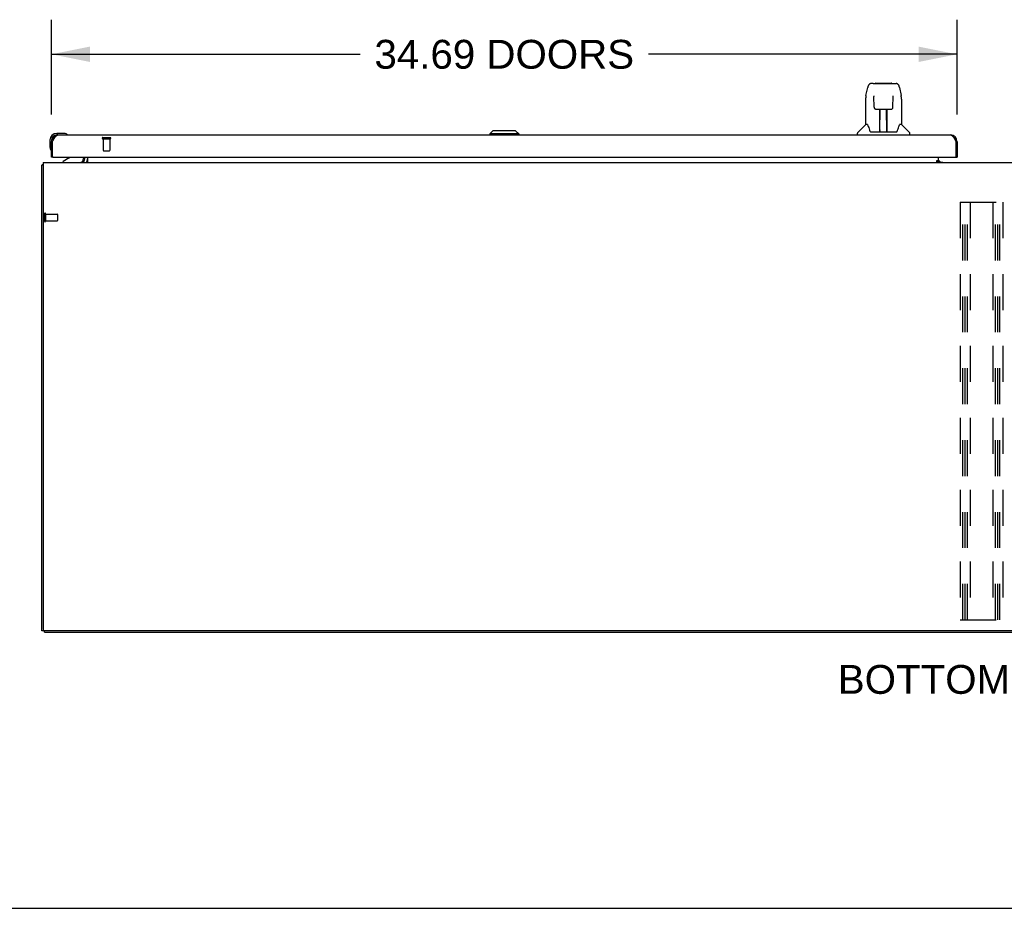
# Model space of a CAD drawing. Header units: inches. Extents: x 0 to 250, y 0 to 162.
# Tile 2 of 17: x 43 to 80, y 0 to 34. Entities that reach past the tile are written whole.
import ezdxf

# ---------------------------------------------------------------- set-up
doc = ezdxf.new("R2010")
doc.units = ezdxf.units.IN
doc.header["$LTSCALE"] = 13.77
doc.header["$MEASUREMENT"] = 0
doc.linetypes.add('HIDDEN', pattern=[0.2, 0.1, -0.1])
doc.layers.get('0').update_dxf_attribs({"linetype": 'CONTINUOUS'})
for name, color, linetype in [('02___PRT_ALL_AXES', 7, 'CONTINUOUS'), ('DEFAULT_2', 8, 'HIDDEN'), ('DIMENSIONS', 7, 'CONTINUOUS')]:
    doc.layers.add(name, color=color, linetype=linetype)
doc.styles.get("Standard").update_dxf_attribs({"font": 'arial.ttf'})
doc.dimstyles.new('DIMSTYLE_1', dxfattribs={"dimtxt": 1.104545, "dimasz": 1.472727, "dimexe": 0.09, "dimexo": 0.07, "dimgap": 0.0375, "dimtad": 0, "dimtih": 1, "dimtoh": 1, "dimzin": 4, "dimdsep": 46, "dimtxsty": 'Standard', "dimblk": '_FILLED', "dimblk1": '_FILLED', "dimblk2": '_FILLED', "dimcen": 0.09, "dimazin": 1, "dimtfac": 1, "dimtdec": 3, "dimtofl": 0, "dimtmove": 0, "dimatfit": 3, "dimldrblk": '_FILLED', "dimfxl": 1, "dimtolj": 1, "dimtzin": 4, "dimarcsym": 0})

# ---------------------------------------------------------------- blocks, each defined once
blk = doc.blocks.new('_FILLED')
at = {"color": 0, "linetype": 'ByBlock'}
blk.add_solid([(0, 0), (-1, 0.2), (-1, -0.2)], dxfattribs=at)
blk = doc.blocks.new('*D20')
at = {"layer": 'DIMENSIONS', "color": 2, "linetype": 'Continuous'}
for p, q in [((43.792, 30.418), (43.792, 34.049)), ((78.48, 30.418), (78.48, 34.049)), ((43.792, 32.724), (55.615, 32.724)), ((78.48, 32.724), (66.656, 32.724))]:
    blk.add_line(p, q, dxfattribs=at)
at = {"layer": 'DIMENSIONS', "color": 2, "linetype": 'Continuous', "xscale": 1.4727272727, "yscale": 1.4727272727, "zscale": 1.4727272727, "rotation": 180}
blk.add_blockref('_FILLED', (43.792, 32.724), dxfattribs=at)
at = {"layer": 'DIMENSIONS', "color": 2, "linetype": 'Continuous', "xscale": 1.4727272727, "yscale": 1.4727272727, "zscale": 1.4727272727}
blk.add_blockref('_FILLED', (78.48, 32.724), dxfattribs=at)
at = {"layer": 'DIMENSIONS', "color": 2, "linetype": 'Continuous', "insert": (61.136, 33.276), "char_height": 1.10455, "width": 9.9368, "attachment_point": 2, "line_spacing_factor": 0.9}
blk.add_mtext('34.69 DOORS', dxfattribs=at)

msp = doc.modelspace()

# ---------------------------------------------------------------- linework, layer by layer
at = {"color": 7, "linetype": 'Continuous'}
for p, q in [((74.993, 31.142), (75.058, 31.447)), ((75.263, 31.602), (75.182, 31.602)), ((75.264, 31.602), (76.07, 31.602)), ((75.269, 31.602), (75.268, 31.602)), ((75.374, 31.614), (75.96, 31.614)), ((76.071, 31.602), (76.152, 31.602)), ((76.276, 31.447), (76.341, 31.142)), ((74.978, 30.999), (74.978, 30.027)), ((75.301, 31.09), (75.281, 31.09)), ((75.3, 31.126), (75.3, 31.123)), ((75.3, 31.123), (75.3, 31.118)), ((75.3, 31.118), (75.3, 31.11)), ((75.3, 31.11), (75.3, 31.1)), ((75.307, 30.696), (75.3, 31.1)), ((76.027, 30.696), (76.034, 31.107)), ((76.034, 31.116), (76.034, 31.121)), ((76.034, 31.107), (76.034, 31.116)), ((76.053, 31.09), (76.034, 31.09)), ((76.356, 30.998), (76.356, 30.027)), ((75.388, 30.618), (75.508, 30.618)), ((75.518, 29.772), (75.533, 30.618)), ((75.525, 30.203), (75.525, 30.618)), ((75.531, 30.555), (75.525, 30.555)), ((75.544, 30.619), (75.79, 30.619)), ((75.793, 29.752), (75.778, 30.619)), ((75.779, 30.555), (75.809, 30.555)), ((75.782, 30.619), (75.782, 30.555)), ((75.809, 29.752), (75.809, 30.618)), ((75.826, 30.618), (75.946, 30.618)), ((75.529, 30.393), (75.525, 30.393)), ((75.528, 30.381), (75.525, 30.381)), ((75.809, 30.393), (75.782, 30.393)), ((75.809, 30.381), (75.782, 30.381)), ((74.972, 30.021), (74.675, 29.724)), ((75.051, 30.027), (74.978, 30.027)), ((75.519, 29.823), (75.518, 29.798)), ((75.786, 30.153), (75.809, 30.153)), ((75.809, 30.149), (75.786, 30.149)), ((75.792, 29.798), (75.792, 29.823)), ((76.356, 30.027), (76.283, 30.027)), ((76.362, 30.021), (76.659, 29.724)), ((43.732, 29.43), (43.732, 29.174)), ((43.792, 29.43), (43.792, 29.387)), ((44.251, 29.693), (43.995, 29.693)), ((44.039, 29.633), (43.995, 29.633)), ((44.289, 29.691), (44.251, 29.693)), ((44.387, 29.647), (44.38, 29.648)), ((60.702, 29.791), (60.584, 29.673)), ((60.584, 29.673), (60.584, 29.633)), ((61.688, 29.673), (60.584, 29.673)), ((61.569, 29.791), (60.702, 29.791)), ((61.568, 29.791), (61.686, 29.673)), ((61.569, 29.791), (61.688, 29.673)), ((61.686, 29.673), (61.686, 29.633)), ((61.688, 29.673), (61.688, 29.633)), ((74.663, 29.633), (74.663, 29.696)), ((75.146, 29.775), (75.151, 29.768)), ((75.181, 29.752), (76.153, 29.752)), ((75.525, 29.752), (75.525, 29.756)), ((76.671, 29.633), (76.671, 29.696)), ((43.732, 29.174), (43.735, 29.136)), ((43.777, 29.045), (43.779, 29.039)), ((43.792, 29.387), (43.834, 29.387)), ((78.48, 29.387), (78.438, 29.387)), ((43.854, 28.779), (43.792, 28.779)), ((44.472, 28.752), (44.234, 28.614)), ((45.021, 28.779), (45.021, 28.732)), ((78.418, 28.779), (78.48, 28.779)), ((43.469, 28.471), (43.417, 28.471)), ((44.234, 28.575), (44.234, 28.614)), ((45.021, 28.615), (45.021, 28.615)), ((45.058, 28.576), (45.024, 28.611)), ((77.703, 28.61), (77.771, 28.61)), ((77.771, 28.656), (77.771, 28.61)), ((77.842, 28.586), (77.778, 28.65)), ((43.521, 10.627), (43.417, 10.627)), ((43.521, 10.575), (43.521, 10.628)), ((43.521, 10.575), (115.313, 10.575)), ((0, 0), (250.364, 0))]:
    msp.add_line(p, q, dxfattribs=at)
at = {"color": 3, "linetype": 'Continuous'}
for p, q in [((43.851, 29.418), (43.857, 29.43)), ((43.857, 29.43), (43.864, 29.443)), ((43.864, 29.443), (43.87, 29.455)), ((44.039, 29.633), (78.233, 29.633)), ((78.391, 29.473), (78.398, 29.461)), ((78.398, 29.461), (78.405, 29.449)), ((78.405, 29.449), (78.411, 29.437)), ((78.411, 29.437), (78.418, 29.424)), ((78.418, 29.424), (78.428, 29.406)), ((43.792, 28.779), (43.792, 29.387)), ((43.834, 28.799), (43.834, 29.387)), ((78.428, 29.406), (78.438, 29.387)), ((78.438, 29.387), (78.438, 28.799)), ((78.48, 29.387), (78.48, 28.779)), ((43.854, 28.779), (78.418, 28.779)), ((45.063, 28.718), (45.063, 28.779)), ((45.167, 28.779), (45.167, 28.575)), ((77.771, 28.656), (77.771, 28.779)), ((43.417, 10.627), (43.417, 28.471)), ((43.469, 28.575), (43.469, 10.69)), ((43.469, 28.575), (115.365, 28.575)), ((45.021, 28.615), (45.022, 28.614)), ((45.022, 28.614), (45.023, 28.613)), ((45.023, 28.613), (45.027, 28.607)), ((77.703, 28.605), (77.703, 28.656)), ((77.703, 28.656), (77.771, 28.656)), ((77.771, 28.605), (77.703, 28.605)), ((77.771, 28.605), (77.771, 28.575)), ((77.771, 28.586), (77.943, 28.586)), ((115.303, 10.627), (43.532, 10.627))]:
    msp.add_line(p, q, dxfattribs=at)
at = {"color": 7, "linetype": 'Continuous'}
for points in [[(75.182, 31.602), (75.178, 31.602), (75.163, 31.6), (75.148, 31.595), (75.134, 31.589), (75.122, 31.58), (75.111, 31.57), (75.102, 31.559), (75.093, 31.546), (75.086, 31.533), (75.079, 31.518), (75.073, 31.502), (75.067, 31.483), (75.062, 31.462), (75.058, 31.447)], [(76.252, 31.524), (76.246, 31.537), (76.24, 31.549), (76.232, 31.559), (76.224, 31.569), (76.215, 31.578), (76.204, 31.586), (76.192, 31.593), (76.18, 31.598), (76.166, 31.601), (76.152, 31.602)], [(76.276, 31.447), (76.273, 31.46), (76.268, 31.478), (76.263, 31.495), (76.258, 31.511), (76.252, 31.524)], [(74.993, 31.142), (74.987, 31.11), (74.982, 31.068), (74.979, 31.026), (74.978, 30.999)], [(75.3, 31.131), (75.299, 31.131), (75.299, 31.131), (75.3, 31.13), (75.3, 31.13), (75.3, 31.129), (75.3, 31.128), (75.3, 31.126)], [(76.034, 31.121), (76.034, 31.125), (76.034, 31.126), (76.034, 31.128), (76.035, 31.129), (76.035, 31.13), (76.035, 31.13), (76.035, 31.131)], [(76.356, 30.998), (76.355, 31.026), (76.352, 31.069), (76.347, 31.111), (76.341, 31.142)], [(75.307, 30.696), (75.309, 30.684), (75.312, 30.671), (75.317, 30.659), (75.325, 30.648), (75.334, 30.638), (75.344, 30.63), (75.355, 30.624), (75.367, 30.62), (75.379, 30.618), (75.387, 30.618)], [(75.508, 30.618), (75.511, 30.618), (75.52, 30.618), (75.529, 30.618), (75.538, 30.619), (75.544, 30.619)], [(75.79, 30.619), (75.798, 30.619), (75.807, 30.618), (75.815, 30.618), (75.824, 30.618), (75.826, 30.618)], [(75.947, 30.618), (75.956, 30.618), (75.968, 30.621), (75.98, 30.625), (75.991, 30.631), (76.002, 30.639), (76.01, 30.649), (76.017, 30.66), (76.023, 30.672), (76.026, 30.685), (76.027, 30.696)], [(75.048, 30.027), (75.053, 30.017), (75.067, 29.99), (75.082, 29.954), (75.098, 29.912), (75.114, 29.863), (75.129, 29.815)], [(75.129, 29.815), (75.131, 29.807), (75.136, 29.794), (75.141, 29.784), (75.146, 29.775)], [(76.188, 29.775), (76.193, 29.783), (76.198, 29.794), (76.203, 29.807), (76.206, 29.815)], [(76.206, 29.815), (76.22, 29.861), (76.236, 29.909), (76.252, 29.952), (76.267, 29.988), (76.281, 30.017), (76.286, 30.027)], [(75.151, 29.768), (75.157, 29.761), (75.164, 29.756), (75.171, 29.753), (75.179, 29.752), (75.181, 29.752)], [(76.153, 29.752), (76.154, 29.752), (76.162, 29.753), (76.17, 29.756), (76.177, 29.761)], [(76.177, 29.761), (76.183, 29.767), (76.188, 29.775)]]:
    msp.add_lwpolyline(points, dxfattribs=at)
at = {"color": 3, "linetype": 'Continuous'}
for points in [[(43.87, 29.455), (43.877, 29.467), (43.88, 29.473), (43.884, 29.478), (43.887, 29.484), (43.89, 29.49), (43.893, 29.495), (43.897, 29.501), (43.9, 29.507), (43.903, 29.512), (43.907, 29.517), (43.91, 29.523), (43.913, 29.528), (43.917, 29.533), (43.92, 29.538), (43.923, 29.543), (43.926, 29.547), (43.93, 29.552), (43.933, 29.557), (43.936, 29.561), (43.94, 29.566), (43.943, 29.57), (43.946, 29.574), (43.95, 29.578), (43.953, 29.582), (43.956, 29.586), (43.959, 29.589), (43.963, 29.593), (43.966, 29.596), (43.969, 29.599), (43.973, 29.602), (43.976, 29.605), (43.979, 29.608), (43.982, 29.611), (43.986, 29.613), (43.989, 29.616), (43.992, 29.618), (43.996, 29.62), (43.999, 29.622), (44.002, 29.624), (44.006, 29.626), (44.009, 29.627), (44.012, 29.628), (44.015, 29.63), (44.019, 29.631), (44.022, 29.631), (44.025, 29.632), (44.029, 29.633), (44.032, 29.633), (44.035, 29.633), (44.039, 29.633)], [(78.233, 29.633), (78.236, 29.633), (78.24, 29.633), (78.243, 29.633), (78.246, 29.632), (78.25, 29.631), (78.253, 29.631), (78.256, 29.63), (78.259, 29.628), (78.263, 29.627), (78.266, 29.626), (78.269, 29.624), (78.273, 29.622), (78.276, 29.62), (78.279, 29.618), (78.283, 29.616), (78.286, 29.613), (78.289, 29.611), (78.292, 29.608), (78.296, 29.605), (78.299, 29.602), (78.302, 29.599), (78.306, 29.596), (78.309, 29.593), (78.312, 29.589), (78.316, 29.586), (78.319, 29.582), (78.322, 29.578), (78.325, 29.574), (78.329, 29.57), (78.332, 29.566), (78.335, 29.561), (78.339, 29.557), (78.342, 29.552), (78.345, 29.547), (78.349, 29.543), (78.352, 29.538), (78.355, 29.533), (78.358, 29.528), (78.362, 29.523), (78.365, 29.517), (78.368, 29.512), (78.372, 29.507), (78.375, 29.501), (78.378, 29.495), (78.381, 29.49), (78.385, 29.484), (78.388, 29.478), (78.391, 29.473)], [(43.834, 29.387), (43.847, 29.412), (43.851, 29.418)], [(43.453, 28.487), (43.445, 28.486), (43.441, 28.485), (43.438, 28.484), (43.435, 28.483), (43.432, 28.483), (43.429, 28.482), (43.426, 28.481), (43.424, 28.48), (43.422, 28.479), (43.421, 28.478), (43.419, 28.477), (43.418, 28.476), (43.418, 28.474), (43.417, 28.473), (43.417, 28.471)], [(43.469, 28.491), (43.469, 28.491), (43.465, 28.49), (43.461, 28.489), (43.457, 28.488), (43.453, 28.487)], [(45.02, 28.616), (45.02, 28.616), (45.02, 28.616), (45.021, 28.615), (45.021, 28.615)], [(45.027, 28.607), (45.029, 28.605), (45.03, 28.603), (45.032, 28.601), (45.034, 28.598)], [(45.034, 28.598), (45.035, 28.596), (45.037, 28.594), (45.04, 28.591), (45.042, 28.589), (45.044, 28.587), (45.046, 28.584), (45.049, 28.582), (45.051, 28.58), (45.054, 28.579), (45.056, 28.577), (45.058, 28.577)]]:
    msp.add_lwpolyline(points, dxfattribs=at)
at = {"color": 7, "linetype": 'Continuous'}
for centre, radius, start, end in [((75.374, 31.594), 0.0197, 90, 156.393), ((75.96, 31.594), 0.0197, 23.607, 90), ((74.986, 30.007), 0.0197, 90, 135), ((76.348, 30.007), 0.0197, 45, 90), ((43.995, 29.43), 0.263, 90, 180), ((43.995, 29.43), 0.203, 90, 180), ((44.251, 29.443), 0.25, 59.1101, 90), ((44.372, 29.648), 0.015, 270, 353.6204), ((44.372, 29.645), 0.015, 6.3796, 59.1101), ((74.703, 29.696), 0.0394, 135, 180), ((75.537, 29.771), 0.0197, 179, 270), ((75.538, 29.771), 0.0197, 260.739, 269.9232), ((75.773, 29.771), 0.0197, 270, 1), ((75.773, 29.771), 0.0197, 270.0771, 272.6469), ((76.632, 29.696), 0.0394, 0, 45), ((43.982, 29.174), 0.25, 180, 210.8899), ((43.78, 29.053), 0.015, 210.8899, 263.6204), ((43.777, 29.053), 0.015, 276.3796, 360), ((44.422, 28.839), 0.1, 300.092, 323.4532), ((44.864, 28.732), 0.157, 270, 360), ((44.921, 28.718), 0.246, 324.6735, 360)]:
    msp.add_arc(centre, radius, start, end, dxfattribs=at)
at = {"color": 3, "linetype": 'Continuous'}
for centre, radius, start, end in [((44.039, 29.387), 0.246, 90, 180), ((78.233, 29.387), 0.246, 0, 90), ((43.854, 28.799), 0.02, 180, 270), ((44.921, 28.718), 0.142, 270, 360), ((77.886, 28.69), 0.115, 190.7143, 244.7498), ((78.418, 28.799), 0.02, 270, 360), ((43.532, 10.69), 0.0625, 180, 270)]:
    msp.add_arc(centre, radius, start, end, dxfattribs=at)
at = {"color": 7, "linetype": 'Continuous'}
for centre, major_axis, start_param, end_param in [((75.517, 29.791), (0, 0.0394), -2.940151, -2.835726), ((75.793, 29.791), (0.0394, 0), -1.875951, -1.570796)]:
    msp.add_ellipse(centre, major_axis=major_axis, ratio=1, start_param=start_param, end_param=end_param, dxfattribs=at)
at = {"layer": '02___PRT_ALL_AXES', "color": 8, "linetype": 'HIDDEN'}
for p, q in [((45.772, 29.486), (45.772, 29.039)), ((45.772, 29.486), (46.02, 29.486)), ((46.02, 29.486), (46.02, 29.039)), ((43.564, 26.595), (43.564, 26.347)), ((43.564, 26.595), (44.011, 26.595)), ((43.564, 26.347), (44.011, 26.347))]:
    msp.add_line(p, q, dxfattribs=at)
at = {"layer": '02___PRT_ALL_AXES', "color": 3, "linetype": 'Continuous'}
msp.add_line((77.943, 28.586), (77.943, 28.575), dxfattribs=at)
at = {"layer": '02___PRT_ALL_AXES', "color": 7, "linetype": 'Continuous'}
for start, end in [(175.1015, 175.7578), (170.8498, 171.3733)]:
    msp.add_arc((43.995, 29.43), 0.263, start, end, dxfattribs=at)
at = {"layer": 'DEFAULT_2', "color": 8, "linetype": 'HIDDEN'}
for p, q in [((45.754, 29.529), (46.038, 29.529)), ((45.754, 29.486), (46.038, 29.486)), ((45.782, 29.029), (46.01, 29.029)), ((78.605, 27.054), (78.605, 11.054)), ((78.605, 27.054), (80.23, 27.054)), ((78.709, 11.054), (78.709, 27.054)), ((78.798, 11.054), (78.798, 27.054)), ((78.876, 11.054), (78.876, 27.054)), ((78.98, 27.054), (78.98, 11.054)), ((79.855, 27.054), (79.855, 11.054)), ((79.959, 11.054), (79.959, 27.054)), ((80.048, 11.054), (80.048, 27.054)), ((80.126, 11.054), (80.126, 27.054)), ((80.23, 27.054), (80.23, 11.054)), ((43.521, 26.613), (43.521, 26.329)), ((43.564, 26.613), (43.564, 26.329)), ((44.021, 26.585), (44.021, 26.357)), ((78.605, 11.054), (80.23, 11.054))]:
    msp.add_line(p, q, dxfattribs=at)
for centre, radius, start, end in [((45.754, 29.508), 0.0215, 90, 270), ((46.038, 29.508), 0.0215, 270, 90), ((45.782, 29.039), 0.01, 180, 270), ((46.01, 29.039), 0.01, 270, 360), ((43.543, 26.613), 0.0215, 0, 180), ((44.011, 26.585), 0.01, 0, 90), ((43.543, 26.329), 0.0215, 180, 360), ((44.011, 26.357), 0.01, 270, 360)]:
    msp.add_arc(centre, radius, start, end, dxfattribs=at)

# ---------------------------------------------------------------- texts
at = {"layer": 'DIMENSIONS', "color": 2, "linetype": 'Continuous', "insert": (79.4, 9.323), "char_height": 1.10455, "width": 10.94691, "attachment_point": 2, "line_spacing_factor": 0.9}
msp.add_mtext('BOTTOM VIEW', dxfattribs=at)

# ---------------------------------------------------------------- dimensions: what is measured, and where the dimension line sits
at = {"layer": 'DIMENSIONS', "color": 2, "linetype": 'Continuous'}
dim = msp.add_linear_dim(base=(43.792, 32.724), p1=(78.48, 30.348), p2=(43.792, 30.348), angle=180, text='<> DOORS', dimstyle='DIMSTYLE_1', dxfattribs=at)
dim.commit()
dim.dimension.update_dxf_attribs({"geometry": '*D20', "text_midpoint": (61.136, 32.724), "dimtype": 160})

doc.saveas('drawing.dxf')
